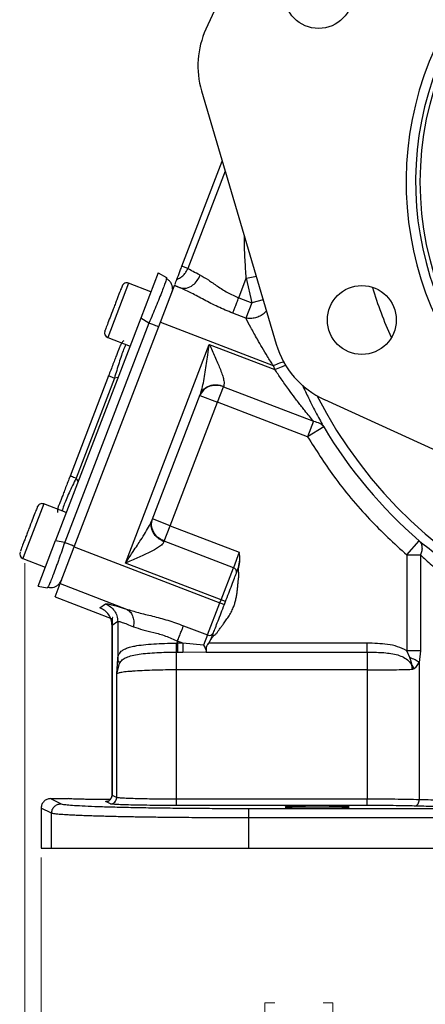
# Model space of a CAD drawing. Header units: inches. Extents: x 0.6 to 16.3, y 0.2 to 11.5.
# Tile 9 of 12: x 9.9 to 11.6, y 4 to 8.2. Entities that reach past the tile are written whole.
import ezdxf

# ---------------------------------------------------------------- set-up
doc = ezdxf.new("R2010")
doc.units = ezdxf.units.IN
doc.header["$MEASUREMENT"] = 0
doc.styles.add('SLDTEXTSTYLE0', font='TXT', dxfattribs={"width": 0.75})
doc.dimstyles.new('SLDDIMSTYLE1', dxfattribs={"dimtxt": 0.137795, "dimasz": 0.14, "dimexe": 0, "dimexo": 0.0625, "dimgap": 0.034449, "dimtad": 0, "dimdec": 1, "dimlfac": 1.5, "dimrnd": 1e-09, "dimzin": 12, "dimdsep": 46, "dimtxsty": 'SLDTEXTSTYLE0', "dimblk1": 'CLOSED', "dimblk2": 'CLOSED', "dimsah": 1, "dimcen": 0.09, "dimadec": 0, "dimazin": 3, "dimtfac": 1, "dimtdec": 1, "dimtofl": 0, "dimtmove": 0, "dimatfit": 3, "dimldrblk": 'CLOSED', "dimfxl": 0, "dimfrac": 2, "dimtolj": 1, "dimtzin": 12, "dimarcsym": 0})

# ---------------------------------------------------------------- blocks, each defined once
blk = doc.blocks.new('_Closed')
at = {"color": 0, "linetype": 'ByBlock', "lineweight": -2}
for p, q in [((-1, 0.166667), (0, 0)), ((-1, 0.166667), (-1, -0.166667)), ((0, 0), (-1, -0.166667)), ((0, 0), (-1, 0))]:
    blk.add_line(p, q, dxfattribs=at)
blk = doc.blocks.new('_D_4')
at = {"color": 7, "linetype": 'Continuous', "lineweight": 0}
for p, q in [((12.0515, 4.9223), (12.0515, 3.7748)), ((9.9682, 4.6268), (9.9682, 3.7748)), ((10.956, 4.0127), (10.9141, 4.0127)), ((10.9141, 4.0127), (10.9141, 3.7939)), ((11.1597, 4.0127), (11.2017, 4.0127)), ((11.2017, 4.0127), (11.2017, 3.7939)), ((9.9682, 3.8142), (10.7932, 3.8142)), ((10.9141, 3.7939), (10.956, 3.7939)), ((11.2017, 3.7939), (11.1597, 3.7939)), ((12.0515, 3.8142), (11.3225, 3.8142))]:
    blk.add_line(p, q, dxfattribs=at)
at = {"color": 7, "linetype": 'Continuous', "lineweight": 18, "xscale": 0.14, "yscale": 0.14, "rotation": 180.0000000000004}
blk.add_blockref('_Closed', (9.9682, 3.8142, -0.857), dxfattribs=at)
at = {"color": 7, "linetype": 'Continuous', "lineweight": 18, "xscale": 0.14, "yscale": 0.14}
blk.add_blockref('_Closed', (12.0515, 3.8142, -0.857), dxfattribs=at)
at = {"color": 7, "linetype": 'Continuous', "lineweight": 18, "char_height": 0.1378, "attachment_point": 1, "style": 'SLDTEXTSTYLE0'}
for s, insert in [('79', (10.956, 3.9716)), ('3.1', (10.9306, 3.7654))]:
    blk.add_mtext(s, dxfattribs=dict(at, insert=insert))
blk = doc.blocks.new('_D_5')
at = {"color": 7, "linetype": 'Continuous', "lineweight": 0}
for p, q in [((9.8986, 5.8715), (9.8986, 3.1114)), ((12.0515, 4.9223), (12.0515, 3.1114)), ((10.4874, 3.3493), (10.4454, 3.3493)), ((10.4454, 3.3493), (10.4454, 3.1305)), ((10.691, 3.3493), (10.733, 3.3493)), ((10.733, 3.3493), (10.733, 3.1305)), ((9.8986, 3.1508), (10.3245, 3.1508)), ((10.4454, 3.1305), (10.4874, 3.1305)), ((10.733, 3.1305), (10.691, 3.1305)), ((12.0515, 3.1508), (10.8539, 3.1508))]:
    blk.add_line(p, q, dxfattribs=at)
at = {"color": 7, "linetype": 'Continuous', "lineweight": 18, "xscale": 0.14, "yscale": 0.14, "rotation": 180.0000000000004}
blk.add_blockref('_Closed', (9.8986, 3.1508, -0.857), dxfattribs=at)
at = {"color": 7, "linetype": 'Continuous', "lineweight": 18, "xscale": 0.14, "yscale": 0.14}
blk.add_blockref('_Closed', (12.0515, 3.1508, -0.857), dxfattribs=at)
at = {"color": 7, "linetype": 'Continuous', "lineweight": 18, "char_height": 0.1378, "attachment_point": 1, "style": 'SLDTEXTSTYLE0'}
for s, insert in [('82', (10.4874, 3.3082)), ('3.2', (10.4619, 3.102))]:
    blk.add_mtext(s, dxfattribs=dict(at, insert=insert))

msp = doc.modelspace()

# ---------------------------------------------------------------- linework, layer by layer
at = {"color": 7, "linetype": 'Continuous', "lineweight": 25}
for p, q in [((10.941, 8.7349), (10.6644, 8.128)), ((10.6461, 7.8678), (10.9621, 6.7967)), ((10.563, 7.1263), (10.7337, 7.571)), ((10.588, 7.1168), (10.563, 7.1263)), ((10.4631, 7.0988), (10.3893, 6.9063)), ((10.4631, 7.0988), (10.4973, 7.0783)), ((10.8032, 6.9931), (10.835, 7.0758)), ((10.835, 7.0758), (10.8583, 6.9719)), ((10.4323, 7.0185), (10.3377, 7.0548)), ((10.472, 6.8894), (10.5317, 7.0448)), ((10.5317, 7.0448), (10.5323, 7.0464)), ((10.5317, 7.0448), (10.5571, 7.035)), ((10.5323, 7.0464), (10.5571, 7.035)), ((10.5231, 7.0313), (10.5197, 7.0135)), ((10.8032, 6.9931), (10.8583, 6.9719)), ((10.8583, 6.9719), (10.8333, 6.9067)), ((10.8333, 6.9067), (10.7782, 6.9278)), ((10.3893, 6.9063), (10.0286, 5.9668)), ((10.4234, 6.8858), (10.0677, 5.9592)), ((10.1075, 5.9399), (10.472, 6.8894)), ((10.4234, 6.8858), (10.3893, 6.9063)), ((10.472, 6.8894), (10.9493, 6.7062)), ((10.2493, 6.8245), (10.3439, 6.7882)), ((10.324, 5.8712), (10.6788, 6.7957)), ((10.6788, 6.7957), (10.9562, 6.6892)), ((10.9493, 6.7062), (10.9562, 6.6892)), ((10.2528, 6.6625), (10.0904, 6.2394)), ((10.2777, 6.6529), (10.1153, 6.2298)), ((10.7387, 6.6167), (10.7396, 6.6192)), ((10.4371, 6.0545), (10.6403, 6.5837)), ((10.6389, 6.5801), (10.7136, 6.5515)), ((10.7136, 6.5515), (10.7387, 6.6167)), ((10.7387, 6.6167), (11.119, 6.4707)), ((10.5132, 6.0294), (10.7136, 6.5515)), ((11.0939, 6.4055), (10.7136, 6.5515)), ((11.1651, 6.5629), (12.1056, 6.1343)), ((11.119, 6.4707), (11.0939, 6.4055)), ((11.1624, 6.4467), (11.0939, 6.4055)), ((10.0739, 6.0849), (9.9793, 6.1212)), ((10.5132, 6.0294), (10.4385, 6.058)), ((10.4882, 5.9641), (10.5132, 6.0294)), ((10.5132, 6.0294), (10.8057, 5.9171)), ((9.9547, 5.7744), (10.0286, 5.9668)), ((10.0286, 5.9668), (10.0677, 5.9592)), ((10.4872, 5.9617), (10.4882, 5.9641)), ((10.7807, 5.8518), (10.4882, 5.9641)), ((11.5135, 5.9056), (11.566, 5.9659)), ((9.8834, 5.9308), (9.88, 5.9221)), ((10.0479, 5.7845), (10.1075, 5.9399)), ((10.1075, 5.9399), (10.7237, 5.7034)), ((10.8057, 5.9171), (10.7807, 5.8518)), ((9.8909, 5.891), (9.9856, 5.8546)), ((10.7285, 5.7159), (10.324, 5.8712)), ((11.5135, 5.9056), (11.5723, 5.9056)), ((11.5135, 5.9056), (11.5135, 5.5009)), ((11.5723, 5.9056), (11.5723, 5.5009)), ((10.7285, 5.7159), (10.7807, 5.8518)), ((10.0538, 5.7999), (10.0444, 5.7844)), ((9.9547, 5.7744), (9.9939, 5.7668)), ((9.9966, 5.7699), (9.9939, 5.7668)), ((10.0266, 5.729), (10.0479, 5.7845)), ((10.0479, 5.7845), (10.3283, 5.6769)), ((10.0266, 5.729), (10.2686, 5.6361)), ((10.6715, 5.5675), (10.7237, 5.7034)), ((10.7237, 5.7034), (10.7285, 5.7159)), ((10.7237, 5.7034), (10.7424, 5.6962)), ((10.7472, 5.7087), (10.7285, 5.7159)), ((10.7424, 5.6962), (10.7472, 5.7087)), ((10.2163, 5.6825), (10.2403, 5.699)), ((10.2915, 5.6244), (10.2675, 5.6079)), ((10.2915, 5.6244), (10.2915, 5.4667)), ((10.2672, 5.6082), (10.2672, 5.6081)), ((10.2672, 5.6081), (10.2672, 4.8901)), ((10.2675, 5.6079), (10.2675, 4.8902)), ((10.5695, 5.6066), (10.6715, 5.5675)), ((10.5665, 5.5329), (10.5445, 5.5414)), ((10.5445, 5.5329), (10.5445, 5.5414)), ((10.6715, 5.5675), (10.6548, 5.5238)), ((10.6763, 5.5333), (10.6867, 5.5511)), ((10.6768, 5.5329), (10.6873, 5.5508)), ((10.6867, 5.5511), (10.687, 5.5519)), ((10.6873, 5.5508), (10.6876, 5.5517)), ((10.5445, 5.5329), (10.5395, 5.5329)), ((10.5403, 5.4952), (10.5445, 5.4952)), ((10.5665, 5.5329), (10.5445, 5.5329)), ((10.5445, 5.4952), (10.5665, 5.4952)), ((10.6548, 5.5238), (10.5665, 5.5329)), ((10.5665, 5.4952), (10.6657, 5.4965)), ((10.6657, 5.4952), (10.6668, 5.4981)), ((10.6657, 5.4965), (10.6658, 5.4967)), ((10.6657, 5.4965), (10.6657, 5.4952)), ((10.6657, 5.4952), (11.3465, 5.4952)), ((10.6658, 5.4967), (10.6661, 5.4974)), ((10.6661, 5.4974), (10.6662, 5.4978)), ((11.3465, 5.5329), (10.6768, 5.5329)), ((11.5269, 5.4719), (11.5135, 5.5009)), ((11.5723, 5.5009), (11.5658, 5.4515)), ((10.2873, 5.4032), (10.2915, 5.4667)), ((10.2873, 5.4032), (10.2998, 5.4476)), ((11.3465, 5.4198), (10.5403, 5.4198)), ((10.5403, 4.8733), (10.5403, 5.4198)), ((11.3465, 5.4198), (11.3465, 4.8733)), ((11.5658, 5.4515), (11.5658, 4.871)), ((10.2873, 4.8803), (10.2873, 5.4032)), ((10.0082, 4.8758), (10.052, 4.8539)), ((10.0082, 4.8758), (10.0825, 4.8758)), ((10.2675, 4.8902), (10.2873, 4.8803)), ((11.3465, 4.8733), (10.5403, 4.8733)), ((10.012, 4.8139), (9.9682, 4.8359)), ((9.9682, 4.8359), (9.9682, 4.6662)), ((10.2607, 4.8536), (10.2409, 4.8635)), ((11.3465, 4.8467), (10.5403, 4.8467)), ((10.8442, 4.8342), (13.2588, 4.8342)), ((10.012, 4.6662), (10.012, 4.8139)), ((13.2588, 4.7943), (10.8442, 4.7943)), ((10.8442, 4.7943), (10.8442, 4.6662)), ((9.9682, 4.6662), (10.012, 4.6662)), ((10.012, 4.6662), (10.8442, 4.6662)), ((10.8442, 4.6662), (13.2588, 4.6662))]:
    msp.add_line(p, q, dxfattribs=at)
at = {"color": 8, "linetype": 'Continuous', "lineweight": 25}
for p, q in [((10.7461, 7.5288), (10.588, 7.1168)), ((10.3377, 7.0548), (10.2493, 6.8245)), ((10.9068, 6.9841), (10.8583, 6.9719)), ((10.2929, 6.6553), (10.2777, 6.6529)), ((10.125, 6.2178), (10.1153, 6.2298)), ((9.9793, 6.1212), (9.8967, 5.9058)), ((9.8967, 5.9058), (9.8909, 5.891))]:
    msp.add_line(p, q, dxfattribs=at)
at = {"color": 7, "linetype": 'Continuous', "lineweight": 25}
for centre, radius in [((12.8848, 7.4826), 1.314), ((11.1408, 8.2774), 0.1457), ((11.3236, 6.8991), 0.1457)]:
    msp.add_circle(centre, radius, dxfattribs=at)
for centre, radius, start, end in [((12.8848, 7.4826), 1.374, 71.7674, 239.2326), ((12.8848, 7.4826), 1.334, 71.8048, 239.1952), ((10.3301, 7.0349), 0.0213, 69, 159), ((10.257, 6.8445), 0.0213, 159, 249), ((12.8848, 7.4826), 2.0099, 211.0232, 228.9899), ((9.9717, 6.1013), 0.0213, 69, 159), ((9.8986, 5.9109), 0.0213, 159, 249), ((10.775, 5.8338), 0.0189, 343.1171, 72.5963), ((10.6794, 5.5846), 0.0189, 245.4037, 334.8829)]:
    msp.add_arc(centre, radius, start, end, dxfattribs=at)
at = {"color": 8, "linetype": 'Continuous', "lineweight": 25}
for centre, radius, start, end in [((12.8722, 7.4777), 1.5665, 196.3733, 204.5816), ((12.8848, 7.4826), 1.9709, 207.2732, 283.7268)]:
    msp.add_arc(centre, radius, start, end, dxfattribs=at)
at = {"color": 7, "linetype": 'Continuous', "lineweight": 25}
for centre, major_axis, ratio, start_param, end_param in [((11.0047, 7.9733), (-0.373, 0.0263), 0.998439, 5.926445, 6.639926), ((11.3205, 6.9029), (-0.2824, -0.2452), 0.998345, 5.855665, 6.710706)]:
    msp.add_ellipse(centre, major_axis=major_axis, ratio=ratio, start_param=start_param, end_param=end_param, dxfattribs=at)
at = {"color": 8, "linetype": 'Continuous', "lineweight": 25}
for points, knots in [([(10.835, 7.0758), (10.8332, 7.1015), (10.8295, 7.1549), (10.8273, 7.2141), (10.8274, 7.2475), (10.8274, 7.2532)], [0, 0, 0, 0, 0.433792, 0.903039, 1, 1, 1, 1]), ([(10.835, 7.0758), (10.8452, 7.0778), (10.8608, 7.0809), (10.8731, 7.0834), (10.8773, 7.0842)], [0, 0, 0, 0, 0.660479, 1, 1, 1, 1]), ([(10.4971, 7.0731), (10.4964, 7.0703), (10.4952, 7.0657), (10.4918, 7.0553), (10.4871, 7.0419), (10.4794, 7.0212), (10.4675, 6.9909), (10.4538, 6.9574), (10.439, 6.9218), (10.4287, 6.898), (10.4234, 6.8858)], [0, 0, 0, 0, 0.125024, 0.200601, 0.275598, 0.423758, 0.571923, 0.722297, 0.858111, 1, 1, 1, 1]), ([(10.9205, 6.9377), (10.9172, 6.9339), (10.9095, 6.9253), (10.8933, 6.9151), (10.874, 6.9077), (10.8534, 6.9044), (10.8401, 6.9059), (10.8333, 6.9067)], [0, 0, 0, 0, 0.160794, 0.373558, 0.580368, 0.785815, 1, 1, 1, 1]), ([(10.3259, 6.7951), (10.3229, 6.7886), (10.3148, 6.7713), (10.2971, 6.7195), (10.2841, 6.675), (10.2777, 6.6529)], [0, 0, 0, 0, 0.2310896, 0.6193627, 1, 1, 1, 1]), ([(10.9493, 6.7062), (10.959, 6.71), (10.9759, 6.7168), (10.9893, 6.7222), (10.995, 6.7245)], [0, 0, 0, 0, 0.570799, 1, 1, 1, 1]), ([(10.9562, 6.6892), (10.9658, 6.6931), (10.983, 6.7002), (10.9965, 6.7058), (11.0024, 6.7082)], [0, 0, 0, 0, 0.561404, 1, 1, 1, 1]), ([(11.0725, 6.6234), (11.081, 6.6053), (11.0954, 6.5744), (11.1155, 6.5348), (11.1326, 6.5019), (11.1488, 6.4718), (11.158, 6.4549), (11.1624, 6.4467)], [0, 0, 0, 0, 0.266301, 0.452332, 0.631306, 0.821748, 1, 1, 1, 1]), ([(10.1153, 6.2298), (10.1053, 6.2091), (10.0851, 6.1673), (10.0637, 6.117), (10.0581, 6.0987), (10.056, 6.0918)], [0, 0, 0, 0, 0.380637, 0.76891, 1, 1, 1, 1]), ([(10.0677, 5.9592), (10.0635, 5.9467), (10.0552, 5.9221), (10.0447, 5.892), (10.0365, 5.8691), (10.0282, 5.8465), (10.0187, 5.8212), (10.0089, 5.7963), (10.0017, 5.7796), (9.9976, 5.7709), (9.9967, 5.7699), (9.9966, 5.7699)], [0, 0, 0, 0, 0.139643, 0.273304, 0.347684, 0.421493, 0.567307, 0.713124, 0.861116, 0.99478, 1, 1, 1, 1]), ([(10.2409, 4.8635), (10.2402, 4.8642), (10.2394, 4.8649), (10.2495, 4.8656), (10.2514, 4.8658)], [0, 0, 0, 0, 0.819203, 1, 1, 1, 1])]:
    msp.add_open_spline(points, degree=3, knots=knots, dxfattribs=at)
at = {"color": 7, "linetype": 'Continuous', "lineweight": 25}
for points, knots in [([(10.5416, 7.0706), (10.5424, 7.0727), (10.5441, 7.0772), (10.5493, 7.0907), (10.5558, 7.1077), (10.5606, 7.1202), (10.563, 7.1263)], [0, 0, 0, 0, 0.243222, 0.5, 0.756778, 1, 1, 1, 1]), ([(10.4973, 7.0783), (10.4978, 7.0778), (10.4982, 7.0774), (10.4971, 7.0734), (10.4971, 7.0731)], [0, 0, 0, 0, 0.929331, 1, 1, 1, 1]), ([(10.5416, 7.0706), (10.5467, 7.073), (10.5569, 7.0776), (10.5699, 7.0885), (10.5808, 7.1014), (10.5856, 7.1117), (10.588, 7.1168)], [0, 0, 0, 0, 0.2543724, 0.499996, 0.7501506, 1, 1, 1, 1]), ([(10.5571, 7.035), (10.5656, 7.0337), (10.5827, 7.0311), (10.6082, 7.0443), (10.6284, 7.0643), (10.6365, 7.0804), (10.6406, 7.0885)], [0, 0, 0, 0, 0.2796321, 0.5592633, 0.7796266, 1, 1, 1, 1]), ([(10.6406, 7.0885), (10.6295, 7.0939), (10.6054, 7.1055), (10.5941, 7.1128), (10.588, 7.1168)], [0, 0, 0, 0, 0.462235, 1, 1, 1, 1]), ([(10.6406, 7.0885), (10.6518, 7.0822), (10.6742, 7.0696), (10.7124, 7.042), (10.7549, 7.0143), (10.7871, 7.0002), (10.8032, 6.9931)], [0, 0, 0, 0, 0.249959, 0.501057, 0.751417, 1, 1, 1, 1]), ([(10.31, 7.0421), (10.31, 7.0421), (10.31, 7.0423), (10.3064, 7.0328), (10.299, 7.0134), (10.291, 6.9927), (10.284, 6.9745), (10.2766, 6.9552), (10.267, 6.9302), (10.2557, 6.9007), (10.2465, 6.8768), (10.2411, 6.8628), (10.2384, 6.8555), (10.237, 6.852), (10.2372, 6.8525), (10.2372, 6.8526)], [0, 0, 0, 0, 0.038614, 0.158342, 0.278071, 0.342523, 0.408342, 0.474162, 0.538614, 0.658342, 0.778071, 0.842523, 0.908342, 0.974162, 1, 1, 1, 1]), ([(10.5232, 7.0313), (10.5229, 7.0359), (10.5224, 7.0451), (10.5169, 7.0572), (10.5086, 7.0672), (10.501, 7.0713), (10.4972, 7.0733)], [0, 0, 0, 0, 0.24674, 0.496303, 0.747818, 1, 1, 1, 1]), ([(10.5336, 7.0499), (10.5338, 7.0503), (10.5345, 7.0522), (10.5376, 7.0602), (10.5402, 7.0671), (10.5416, 7.0706)], [0, 0, 0, 0, 0.124355, 0.558743, 1, 1, 1, 1]), ([(10.7782, 6.9278), (10.757, 6.9366), (10.7151, 6.9538), (10.657, 6.9836), (10.6041, 7.0127), (10.5724, 7.0277), (10.5571, 7.035)], [0, 0, 0, 0, 0.2642314, 0.5217209, 0.767976, 1, 1, 1, 1]), ([(10.9493, 6.7062), (10.941, 6.7191), (10.9249, 6.7444), (10.9024, 6.7817), (10.8832, 6.8148), (10.8674, 6.8431), (10.8502, 6.8749), (10.84, 6.894), (10.8333, 6.9067)], [0, 0, 0, 0, 0.181565, 0.353444, 0.519616, 0.647846, 0.766084, 1, 1, 1, 1]), ([(10.3012, 6.7886), (10.3006, 6.7871), (10.2998, 6.7848), (10.2939, 6.7696), (10.2879, 6.754), (10.2804, 6.7345), (10.2689, 6.7045), (10.2592, 6.6792), (10.2528, 6.6625)], [0, 0, 0, 0, 0.250062, 0.37621, 0.5, 0.623853, 0.749938, 1, 1, 1, 1]), ([(10.3176, 6.811), (10.3175, 6.811), (10.3135, 6.8085), (10.3073, 6.801), (10.3033, 6.7927), (10.3012, 6.7886)], [0, 0, 0, 0, 0.005601, 0.502801, 1, 1, 1, 1]), ([(10.6403, 6.5837), (10.6431, 6.5922), (10.649, 6.6105), (10.6556, 6.643), (10.6618, 6.6784), (10.6674, 6.7152), (10.6731, 6.7541), (10.6768, 6.781), (10.6788, 6.7957)], [0, 0, 0, 0, 0.134005, 0.290092, 0.46513, 0.632278, 0.799018, 1, 1, 1, 1]), ([(10.6788, 6.7957), (10.6828, 6.7871), (10.6908, 6.77), (10.7027, 6.744), (10.7137, 6.719), (10.7239, 6.6944), (10.7323, 6.672), (10.7387, 6.6507), (10.7423, 6.6323), (10.7405, 6.6233), (10.7396, 6.6192)], [0, 0, 0, 0, 0.132326, 0.264067, 0.403478, 0.522856, 0.655449, 0.770033, 0.892837, 1, 1, 1, 1]), ([(11.119, 6.4707), (11.1133, 6.4777), (11.1019, 6.4917), (11.0847, 6.5131), (11.069, 6.5329), (11.0551, 6.5509), (11.0368, 6.5748), (11.0124, 6.6077), (10.984, 6.6476), (10.965, 6.6761), (10.9562, 6.6892)], [0, 0, 0, 0, 0.117821, 0.239985, 0.320706, 0.403934, 0.49066, 0.646812, 0.838057, 1, 1, 1, 1]), ([(10.7387, 6.6167), (10.7293, 6.6194), (10.7145, 6.6236), (10.6936, 6.6223), (10.6733, 6.617), (10.6518, 6.604), (10.6432, 6.588), (10.6389, 6.5801)], [0, 0, 0, 0, 0.230676, 0.366477, 0.509261, 0.756865, 1, 1, 1, 1]), ([(11.119, 6.4707), (11.1282, 6.4689), (11.1465, 6.4653), (11.1571, 6.4529), (11.1624, 6.4467)], [0, 0, 0, 0, 0.5, 1, 1, 1, 1]), ([(11.0939, 6.4055), (11.1298, 6.3496), (11.2084, 6.227), (11.3485, 6.0584), (11.4601, 5.9551), (11.5135, 5.9056)], [0, 0, 0, 0, 0.3038073, 0.6667303, 1, 1, 1, 1]), ([(10.0904, 6.2394), (10.0839, 6.2226), (10.0743, 6.1974), (10.0627, 6.1673), (10.0552, 6.1478), (10.0492, 6.1322), (10.0434, 6.117), (10.0425, 6.1147), (10.042, 6.1132)], [0, 0, 0, 0, 0.250062, 0.37621, 0.5, 0.623853, 0.749938, 1, 1, 1, 1]), ([(9.9516, 6.1086), (9.9517, 6.1087), (9.9519, 6.1092), (9.9506, 6.106), (9.948, 6.099), (9.9427, 6.0853), (9.9336, 6.0617), (9.9224, 6.0323), (9.9128, 6.0074), (9.9053, 5.988), (9.8984, 5.9698), (9.8902, 5.9486), (9.8861, 5.9378), (9.8834, 5.9308)], [0, 0, 0, 0, 0.024871, 0.103544, 0.182216, 0.259254, 0.402362, 0.545471, 0.622509, 0.701181, 0.779854, 0.856892, 1, 1, 1, 1]), ([(10.0391, 6.0856), (10.0391, 6.0857), (10.0378, 6.0902), (10.0382, 6.0999), (10.0407, 6.1088), (10.042, 6.1132)], [0, 0, 0, 0, 0.005601, 0.5028, 1, 1, 1, 1]), ([(10.324, 5.8712), (10.3305, 5.8809), (10.3417, 5.8974), (10.3586, 5.9226), (10.374, 5.9456), (10.3915, 5.9725), (10.4088, 6.0002), (10.4257, 6.0287), (10.4335, 6.0463), (10.4371, 6.0545)], [0, 0, 0, 0, 0.158503, 0.270369, 0.412989, 0.534893, 0.709958, 0.866013, 1, 1, 1, 1]), ([(10.4872, 5.9617), (10.4851, 5.958), (10.4818, 5.9523), (10.473, 5.9447), (10.4625, 5.937), (10.4464, 5.9273), (10.4247, 5.916), (10.4006, 5.9046), (10.3757, 5.8934), (10.35, 5.8823), (10.3326, 5.8749), (10.324, 5.8712)], [0, 0, 0, 0, 0.10713, 0.166309, 0.230134, 0.344684, 0.477255, 0.605667, 0.735997, 0.867707, 1, 1, 1, 1]), ([(11.566, 5.9659), (11.5937, 5.9437), (11.6491, 5.8994), (11.7491, 5.8288), (11.8581, 5.7598), (11.9367, 5.7181), (11.976, 5.6972)], [0, 0, 0, 0, 0.2516436, 0.5022007, 0.7513992, 1, 1, 1, 1]), ([(11.566, 5.9659), (11.5689, 5.9624), (11.5747, 5.9555), (11.5783, 5.9407), (11.578, 5.9238), (11.5742, 5.9116), (11.5723, 5.9056)], [0, 0, 0, 0, 0.250001, 0.500001, 0.75, 1, 1, 1, 1]), ([(10.8026, 5.8531), (10.8048, 5.8636), (10.8093, 5.8848), (10.8069, 5.9063), (10.8057, 5.9171)], [0, 0, 0, 0, 0.49804, 1, 1, 1, 1]), ([(10.8032, 5.8528), (10.8054, 5.8635), (10.8099, 5.8847), (10.8071, 5.9063), (10.8057, 5.9171)], [0, 0, 0, 0, 0.4994796, 1, 1, 1, 1]), ([(11.5723, 5.9056), (11.5794, 5.8989), (11.5945, 5.8846), (11.6202, 5.8612), (11.6473, 5.8372), (11.6777, 5.8113), (11.7073, 5.787), (11.7421, 5.7595), (11.7777, 5.7328), (11.8176, 5.7042), (11.8575, 5.6772), (11.8982, 5.6509), (11.9262, 5.6341), (11.9398, 5.6259)], [0, 0, 0, 0, 0.073711, 0.157002, 0.249888, 0.325188, 0.426739, 0.500834, 0.610301, 0.707256, 0.803653, 0.904631, 1, 1, 1, 1]), ([(10.6876, 5.5517), (10.6894, 5.5547), (10.692, 5.5592), (10.6964, 5.563), (10.7013, 5.567), (10.7082, 5.5721), (10.7136, 5.5806), (10.7185, 5.5872), (10.7226, 5.5928), (10.7284, 5.6007), (10.7337, 5.6078), (10.7377, 5.6132), (10.7427, 5.6198), (10.751, 5.6313), (10.7628, 5.6491), (10.7735, 5.6681), (10.7818, 5.6864), (10.7876, 5.7038), (10.7918, 5.7202), (10.795, 5.737), (10.7973, 5.7538), (10.7985, 5.7652), (10.7992, 5.7729), (10.8, 5.7817), (10.8013, 5.7953), (10.8027, 5.8105), (10.8047, 5.8222), (10.8034, 5.8306), (10.8021, 5.8371), (10.8013, 5.8441), (10.8024, 5.8493), (10.8032, 5.8528)], [0, 0, 0, 0, 0.031116, 0.04625, 0.051755, 0.087847, 0.122649, 0.141159, 0.161828, 0.184657, 0.229189, 0.241286, 0.244793, 0.303819, 0.368142, 0.436227, 0.499645, 0.548385, 0.600278, 0.651632, 0.701479, 0.752721, 0.754662, 0.770434, 0.832446, 0.876673, 0.907884, 0.937762, 0.952586, 0.967761, 1, 1, 1, 1]), ([(10.7472, 5.7087), (10.7518, 5.7206), (10.7611, 5.7449), (10.7741, 5.7789), (10.7854, 5.8084), (10.7906, 5.8218), (10.7931, 5.8284)], [0, 0, 0, 0, 0.245536, 0.5, 0.754464, 1, 1, 1, 1]), ([(10.8032, 5.8528), (10.8031, 5.8529), (10.803, 5.8529), (10.8029, 5.853), (10.8028, 5.853), (10.8027, 5.853), (10.8026, 5.8531), (10.8026, 5.8531), (10.8026, 5.8531)], [0, 0, 0, 0, 0.239304, 0.368266, 0.500022, 0.631772, 0.760723, 1, 1, 1, 1]), ([(9.9966, 5.7698), (10.0009, 5.7688), (10.0094, 5.767), (10.0224, 5.7691), (10.0346, 5.7746), (10.0412, 5.7811), (10.0445, 5.7844)], [0, 0, 0, 0, 0.252652, 0.503903, 0.753133, 1, 1, 1, 1]), ([(10.2403, 5.699), (10.2422, 5.6993), (10.2461, 5.7), (10.2647, 5.6959), (10.2915, 5.6886), (10.3161, 5.6808), (10.3283, 5.6769)], [0, 0, 0, 0, 0.246357, 0.496982, 0.74919, 1, 1, 1, 1]), ([(10.3283, 5.6769), (10.345, 5.6719), (10.3794, 5.6615), (10.4393, 5.6475), (10.5038, 5.6303), (10.5474, 5.6146), (10.5695, 5.6066)], [0, 0, 0, 0, 0.231639, 0.476918, 0.734744, 1, 1, 1, 1]), ([(10.3283, 5.6769), (10.3336, 5.6737), (10.3442, 5.6673), (10.3547, 5.6493), (10.3604, 5.6271), (10.3591, 5.6106), (10.3585, 5.6023)], [0, 0, 0, 0, 0.250006, 0.499998, 0.750005, 1, 1, 1, 1]), ([(10.6965, 5.5766), (10.699, 5.5832), (10.7041, 5.5966), (10.7155, 5.6261), (10.7285, 5.6601), (10.7378, 5.6843), (10.7424, 5.6962)], [0, 0, 0, 0, 0.245536, 0.5, 0.754464, 1, 1, 1, 1]), ([(10.2709, 5.6413), (10.2703, 5.6411), (10.268, 5.6404), (10.268, 5.6342), (10.269, 5.6224), (10.2686, 5.6104), (10.2684, 5.6046)], [0, 0, 0, 0, 0.111275, 0.432822, 0.724915, 1, 1, 1, 1]), ([(10.2915, 5.6244), (10.293, 5.6247), (10.296, 5.6254), (10.3101, 5.6214), (10.3303, 5.614), (10.349, 5.6063), (10.3585, 5.6023)], [0, 0, 0, 0, 0.2463996, 0.4948313, 0.7420557, 1, 1, 1, 1]), ([(10.3585, 5.6023), (10.3711, 5.5979), (10.3964, 5.5891), (10.4434, 5.5787), (10.4942, 5.5644), (10.5276, 5.5491), (10.5445, 5.5414)], [0, 0, 0, 0, 0.247971, 0.49533, 0.745303, 1, 1, 1, 1]), ([(10.6873, 5.5508), (10.6872, 5.5509), (10.687, 5.5509), (10.6868, 5.551), (10.6867, 5.5511), (10.6867, 5.5511), (10.6867, 5.5511)], [0, 0, 0, 0, 0.270472, 0.562412, 0.789476, 1, 1, 1, 1]), ([(10.687, 5.5519), (10.687, 5.5519), (10.687, 5.5519), (10.6871, 5.5519), (10.6872, 5.5518), (10.6873, 5.5518), (10.6874, 5.5517), (10.6875, 5.5517), (10.6876, 5.5517)], [0, 0, 0, 0, 0.2395082, 0.3683992, 0.5000047, 0.6316108, 0.7605025, 1, 1, 1, 1]), ([(10.2915, 5.4667), (10.292, 5.4703), (10.293, 5.4781), (10.2969, 5.4872), (10.3028, 5.4954), (10.3115, 5.5029), (10.3242, 5.5098), (10.3417, 5.516), (10.3664, 5.5217), (10.4002, 5.5266), (10.4428, 5.5301), (10.4902, 5.5323), (10.5228, 5.5327), (10.5395, 5.5329)], [0, 0, 0, 0, 0.05804, 0.121656, 0.181764, 0.245538, 0.323978, 0.407603, 0.496572, 0.617574, 0.748497, 0.871284, 1, 1, 1, 1]), ([(10.2998, 5.4476), (10.303, 5.4527), (10.3095, 5.463), (10.3276, 5.4731), (10.3518, 5.481), (10.382, 5.4866), (10.4172, 5.4906), (10.456, 5.4932), (10.4975, 5.4948), (10.526, 5.4951), (10.5403, 5.4952)], [0, 0, 0, 0, 0.122415, 0.247577, 0.37369, 0.499666, 0.625316, 0.750635, 0.875305, 1, 1, 1, 1]), ([(10.5403, 5.4952), (10.5402, 5.4972), (10.54, 5.5011), (10.5398, 5.5112), (10.5396, 5.5221), (10.5395, 5.5293), (10.5395, 5.5329)], [0, 0, 0, 0, 0.27977, 0.559537, 0.779763, 1, 1, 1, 1]), ([(10.6548, 5.5238), (10.6563, 5.521), (10.6593, 5.5154), (10.6633, 5.5079), (10.6663, 5.5014), (10.6662, 5.4987), (10.6661, 5.4974)], [0, 0, 0, 0, 0.25192, 0.503164, 0.752496, 1, 1, 1, 1]), ([(10.6662, 5.4978), (10.6666, 5.4999), (10.6673, 5.5042), (10.6664, 5.512), (10.6675, 5.5189), (10.6705, 5.5257), (10.674, 5.5302), (10.6763, 5.5333)], [0, 0, 0, 0, 0.246389, 0.495863, 0.620486, 0.746693, 1, 1, 1, 1]), ([(10.6662, 5.4978), (10.6662, 5.4978), (10.6663, 5.4979), (10.6664, 5.4981), (10.6666, 5.4981), (10.6668, 5.4981), (10.6668, 5.4981)], [0, 0, 0, 0, 0.244504, 0.499952, 0.75497, 1, 1, 1, 1]), ([(10.6668, 5.4981), (10.6672, 5.5002), (10.6679, 5.5044), (10.6668, 5.5121), (10.6679, 5.5189), (10.6709, 5.5255), (10.6744, 5.53), (10.6768, 5.5329)], [0, 0, 0, 0, 0.249182, 0.498671, 0.62375, 0.748944, 1, 1, 1, 1]), ([(10.6763, 5.5333), (10.6763, 5.5333), (10.6764, 5.5332), (10.6765, 5.5331), (10.6766, 5.533), (10.6767, 5.533), (10.6768, 5.5329)], [0, 0, 0, 0, 0.24564, 0.499998, 0.754425, 1, 1, 1, 1]), ([(11.5135, 5.5009), (11.5008, 5.5072), (11.475, 5.52), (11.4182, 5.531), (11.3751, 5.5322), (11.3465, 5.5329)], [0, 0, 0, 0, 0.246952, 0.500568, 1, 1, 1, 1]), ([(11.3465, 5.4952), (11.3676, 5.4949), (11.4086, 5.4944), (11.4585, 5.4886), (11.4943, 5.477), (11.5167, 5.464), (11.5304, 5.4483), (11.5363, 5.4338), (11.5368, 5.4262), (11.5371, 5.4225)], [0, 0, 0, 0, 0.283842, 0.551774, 0.675697, 0.791595, 0.898594, 0.949597, 1, 1, 1, 1]), ([(11.5658, 5.4515), (11.5604, 5.4552), (11.5494, 5.4625), (11.5344, 5.4688), (11.5269, 5.4719)], [0, 0, 0, 0, 0.499995, 1, 1, 1, 1]), ([(11.5371, 5.4225), (11.5371, 5.4225), (11.5371, 5.4225), (11.5371, 5.4224), (11.5371, 5.4224), (11.5371, 5.4224), (11.5371, 5.4224), (11.5371, 5.4224), (11.5371, 5.4224), (11.5371, 5.4224), (11.5371, 5.4225), (11.5371, 5.4225), (11.5371, 5.4227), (11.5371, 5.4234), (11.5371, 5.4242), (11.5371, 5.4249), (11.537, 5.4252), (11.537, 5.4256), (11.537, 5.4263), (11.537, 5.4274), (11.5369, 5.4291), (11.5367, 5.4316), (11.5364, 5.435), (11.5357, 5.44), (11.5344, 5.4473), (11.5318, 5.4583), (11.5287, 5.4668), (11.5269, 5.4719)], [0, 0, 0, 0, 0.000387, 0.000578, 0.000598, 0.000604, 0.00061, 0.000616, 0.000623, 0.000645, 0.000834, 0.001712, 0.0032, 0.013797, 0.042063, 0.050351, 0.053046, 0.057814, 0.07301, 0.095051, 0.126704, 0.171959, 0.236771, 0.330288, 0.467535, 0.67471, 1, 1, 1, 1]), ([(10.5403, 5.4198), (10.5249, 5.4197), (10.4936, 5.4196), (10.4478, 5.4187), (10.4041, 5.4172), (10.3718, 5.4154), (10.3493, 5.4138), (10.3341, 5.4125), (10.3203, 5.411), (10.3063, 5.4091), (10.2927, 5.4065), (10.2892, 5.4044), (10.2873, 5.4032)], [0, 0, 0, 0, 0.120065, 0.243321, 0.369788, 0.49948, 0.559839, 0.623234, 0.689668, 0.759139, 0.864253, 1, 1, 1, 1]), ([(11.3465, 5.4198), (11.3632, 5.4198), (11.397, 5.4199), (11.4467, 5.4204), (11.4948, 5.4212), (11.5229, 5.4221), (11.5371, 5.4225)], [0, 0, 0, 0, 0.241763, 0.489012, 0.741755, 1, 1, 1, 1]), ([(11.5357, 5.4394), (11.5371, 5.4372), (11.5401, 5.4322), (11.5428, 5.4275), (11.5443, 5.4249)], [0, 0, 0, 0, 0.456451, 1, 1, 1, 1]), ([(11.5371, 5.4225), (11.5389, 5.4229), (11.5455, 5.4245), (11.5563, 5.4339), (11.5625, 5.4453), (11.5658, 5.4515)], [0, 0, 0, 0, 0.139884, 0.52827, 1, 1, 1, 1]), ([(10.0082, 4.8758), (10.0053, 4.8756), (9.9998, 4.8753), (9.9898, 4.872), (9.9791, 4.8646), (9.97, 4.8516), (9.9688, 4.8411), (9.9682, 4.8359)], [0, 0, 0, 0, 0.136276, 0.265344, 0.500864, 0.749267, 1, 1, 1, 1]), ([(10.2605, 4.8725), (10.2465, 4.8724), (10.2159, 4.8722), (10.1748, 4.8724), (10.1433, 4.8728), (10.1215, 4.8733), (10.104, 4.8739), (10.0871, 4.8747), (10.0843, 4.8754), (10.0825, 4.8758)], [0, 0, 0, 0, 0.168532, 0.367601, 0.47477, 0.58422, 0.693677, 0.800868, 1, 1, 1, 1]), ([(10.2672, 4.8906), (10.2671, 4.8891), (10.267, 4.8862), (10.2658, 4.8818), (10.2638, 4.8774), (10.2599, 4.8719), (10.2578, 4.8703), (10.2563, 4.8691)], [0, 0, 0, 0, 0.113436, 0.227878, 0.354625, 0.518706, 1, 1, 1, 1]), ([(10.5403, 4.8733), (10.5249, 4.8734), (10.4937, 4.8734), (10.4478, 4.8738), (10.4041, 4.8744), (10.3654, 4.8753), (10.3325, 4.8764), (10.3115, 4.8775), (10.2986, 4.8784), (10.2905, 4.8793), (10.2884, 4.8799), (10.2873, 4.8803)], [0, 0, 0, 0, 0.120191, 0.243561, 0.370113, 0.499848, 0.623463, 0.75913, 0.825792, 0.906085, 1, 1, 1, 1]), ([(11.5658, 4.871), (11.5504, 4.8714), (11.5201, 4.8721), (11.4644, 4.8728), (11.4061, 4.8733), (11.3661, 4.8733), (11.3465, 4.8733)], [0, 0, 0, 0, 0.2619814, 0.5159738, 0.7619793, 1, 1, 1, 1]), ([(11.5459, 4.8443), (11.5488, 4.8449), (11.5546, 4.846), (11.5611, 4.8532), (11.565, 4.8619), (11.5656, 4.868), (11.5658, 4.871)], [0, 0, 0, 0, 0.279634, 0.559249, 0.779637, 1, 1, 1, 1]), ([(11.9398, 4.8664), (11.9048, 4.8664), (11.8344, 4.8665), (11.7345, 4.8675), (11.6415, 4.8689), (11.5915, 4.8703), (11.5658, 4.871)], [0, 0, 0, 0, 0.2481, 0.499972, 0.743507, 1, 1, 1, 1]), ([(10.052, 4.8539), (10.0547, 4.8531), (10.0602, 4.8515), (10.0831, 4.849), (10.1176, 4.8465), (10.1652, 4.8442), (10.2253, 4.8419), (10.2965, 4.8399), (10.3773, 4.8382), (10.4657, 4.8367), (10.5588, 4.8356), (10.6541, 4.8348), (10.7493, 4.8343), (10.8129, 4.8343), (10.8442, 4.8342)], [0, 0, 0, 0, 0.078032, 0.158314, 0.24071, 0.326281, 0.412792, 0.500054, 0.587301, 0.6738, 0.759364, 0.841727, 0.921989, 1, 1, 1, 1]), ([(10.5403, 4.8467), (10.5237, 4.8467), (10.4896, 4.8468), (10.439, 4.8471), (10.3902, 4.8478), (10.3463, 4.8487), (10.3099, 4.8498), (10.2832, 4.851), (10.266, 4.8523), (10.2624, 4.8532), (10.2607, 4.8536)], [0, 0, 0, 0, 0.117056, 0.240652, 0.36903, 0.499946, 0.630871, 0.759274, 0.882905, 1, 1, 1, 1]), ([(11.1348, 4.8434), (11.1519, 4.8433), (11.1782, 4.8432), (11.2098, 4.8428), (11.2315, 4.8423), (11.2491, 4.8418), (11.2655, 4.841), (11.2738, 4.8398), (11.2655, 4.8387), (11.2491, 4.8379), (11.2315, 4.8373), (11.2098, 4.8368), (11.1782, 4.8364), (11.1348, 4.8362), (11.0915, 4.8364), (11.0599, 4.8368), (11.0382, 4.8373), (11.0206, 4.8379), (11.0042, 4.8387), (10.9959, 4.8398), (11.0042, 4.841), (11.0206, 4.8418), (11.0382, 4.8423), (11.0599, 4.8428), (11.0915, 4.8432), (11.1178, 4.8433), (11.1348, 4.8434)], [0, 0, 0, 0, 0.059855, 0.092077, 0.124986, 0.157897, 0.190126, 0.25, 0.309874, 0.342103, 0.375014, 0.407923, 0.440145, 0.5, 0.559855, 0.592077, 0.624986, 0.657897, 0.690126, 0.75, 0.809874, 0.842103, 0.875014, 0.907923, 0.940145, 1, 1, 1, 1]), ([(11.5459, 4.8443), (11.5327, 4.8447), (11.5061, 4.8454), (11.4565, 4.8461), (11.4026, 4.8466), (11.365, 4.8467), (11.3465, 4.8467)], [0, 0, 0, 0, 0.247212, 0.500026, 0.752825, 1, 1, 1, 1]), ([(11.9398, 4.8397), (11.9031, 4.8398), (11.8289, 4.8399), (11.7224, 4.8408), (11.6245, 4.8423), (11.5719, 4.8437), (11.5459, 4.8443)], [0, 0, 0, 0, 0.247175, 0.499974, 0.752788, 1, 1, 1, 1]), ([(10.8442, 4.7943), (10.8106, 4.7943), (10.7427, 4.7944), (10.6414, 4.7949), (10.5501, 4.7956), (10.4693, 4.7965), (10.3991, 4.7974), (10.3322, 4.7986), (10.2797, 4.7997), (10.2395, 4.8007), (10.2098, 4.8016), (10.1811, 4.8024), (10.1538, 4.8034), (10.1279, 4.8044), (10.1039, 4.8055), (10.0772, 4.8069), (10.0491, 4.8087), (10.0226, 4.8111), (10.0157, 4.813), (10.012, 4.8139)], [0, 0, 0, 0, 0.079768, 0.160951, 0.243549, 0.306446, 0.370139, 0.43463, 0.49992, 0.534019, 0.569107, 0.605181, 0.642244, 0.680293, 0.719331, 0.759355, 0.825954, 0.906172, 1, 1, 1, 1])]:
    msp.add_open_spline(points, degree=3, knots=knots, dxfattribs=at)
for points in [[(10.7782, 6.9278), (10.7796, 6.9315), (10.7824, 6.9388), (10.7885, 6.9549), (10.7956, 6.9732), (10.8007, 6.9865), (10.8032, 6.9931)], [(10.4646, 6.87), (10.464, 6.8702), (10.4628, 6.8707), (10.4536, 6.8742), (10.4402, 6.8793), (10.429, 6.8836), (10.4234, 6.8858)], [(10.2777, 6.6529), (10.2741, 6.6543), (10.2669, 6.6571), (10.259, 6.6601), (10.2538, 6.6621), (10.2531, 6.6623), (10.2528, 6.6625)], [(10.6403, 6.5837), (10.6447, 6.5917), (10.6534, 6.6076), (10.6788, 6.6222), (10.7091, 6.6275), (10.7295, 6.6219), (10.7396, 6.6192)], [(10.1153, 6.2298), (10.1117, 6.2312), (10.1045, 6.2339), (10.0966, 6.237), (10.0914, 6.239), (10.0907, 6.2392), (10.0904, 6.2394)], [(10.4872, 5.9617), (10.4778, 5.9664), (10.459, 5.9759), (10.44, 6.0002), (10.4308, 6.028), (10.435, 6.0456), (10.4371, 6.0545)], [(10.4882, 5.9641), (10.4788, 5.9689), (10.4599, 5.9783), (10.441, 6.0029), (10.4321, 6.0311), (10.4364, 6.0491), (10.4385, 6.058)], [(10.0677, 5.9592), (10.0734, 5.9571), (10.0846, 5.9528), (10.0979, 5.9476), (10.1071, 5.9441), (10.1083, 5.9437), (10.1089, 5.9434)], [(10.7931, 5.8284), (10.7944, 5.8317), (10.797, 5.8385), (10.8007, 5.8482), (10.8026, 5.8531)], [(10.2675, 5.6079), (10.2668, 5.6159), (10.2654, 5.632), (10.2543, 5.6537), (10.2379, 5.6719), (10.2235, 5.679), (10.2163, 5.6825)], [(10.2403, 5.699), (10.2475, 5.6954), (10.2619, 5.6884), (10.2783, 5.6702), (10.2894, 5.6485), (10.2908, 5.6324), (10.2915, 5.6244)], [(10.5445, 5.5414), (10.547, 5.548), (10.5521, 5.5612), (10.5592, 5.5796), (10.5653, 5.5956), (10.5681, 5.6029), (10.5695, 5.6066)], [(10.687, 5.5519), (10.6888, 5.5568), (10.6926, 5.5665), (10.6952, 5.5732), (10.6965, 5.5766)], [(10.5403, 5.4198), (10.5403, 5.428), (10.5403, 5.4444), (10.5403, 5.4666), (10.5403, 5.4849), (10.5403, 5.4918), (10.5403, 5.4952)], [(10.5445, 5.5329), (10.5445, 5.5288), (10.5445, 5.5206), (10.5445, 5.5095), (10.5445, 5.5004), (10.5445, 5.4969), (10.5445, 5.4952)], [(10.5665, 5.5329), (10.5665, 5.5288), (10.5665, 5.5206), (10.5665, 5.5095), (10.5665, 5.5004), (10.5665, 5.4969), (10.5665, 5.4952)], [(11.3465, 5.4952), (11.3465, 5.4969), (11.3465, 5.5004), (11.3465, 5.5095), (11.3465, 5.5206), (11.3465, 5.5288), (11.3465, 5.5329)], [(11.3465, 5.4952), (11.3465, 5.4918), (11.3465, 5.4849), (11.3465, 5.4666), (11.3465, 5.4444), (11.3465, 5.428), (11.3465, 5.4198)], [(11.5723, 5.5009), (11.5683, 5.5009), (11.5604, 5.5009), (11.5458, 5.5009), (11.53, 5.5009), (11.519, 5.5009), (11.5135, 5.5009)], [(10.2915, 5.4667), (10.292, 5.4632), (10.2929, 5.4564), (10.2975, 5.4505), (10.2998, 5.4476)], [(10.2409, 4.8635), (10.2444, 4.8639), (10.2513, 4.8647), (10.2601, 4.8709), (10.2663, 4.8797), (10.2671, 4.8867), (10.2675, 4.8902)], [(10.2607, 4.8536), (10.2642, 4.854), (10.2711, 4.8549), (10.2799, 4.861), (10.2861, 4.8698), (10.2869, 4.8768), (10.2873, 4.8803)], [(10.5403, 4.8467), (10.5403, 4.8472), (10.5403, 4.8481), (10.5403, 4.8543), (10.5403, 4.863), (10.5403, 4.8699), (10.5403, 4.8733)], [(11.3465, 4.8467), (11.3465, 4.8472), (11.3465, 4.8481), (11.3465, 4.8543), (11.3465, 4.863), (11.3465, 4.8699), (11.3465, 4.8733)], [(10.012, 4.8139), (10.0126, 4.8192), (10.0139, 4.8297), (10.0231, 4.8429), (10.0363, 4.8521), (10.0468, 4.8533), (10.052, 4.8539)], [(10.8442, 4.8342), (10.8442, 4.8335), (10.8442, 4.8321), (10.8442, 4.8228), (10.8442, 4.8097), (10.8442, 4.7994), (10.8442, 4.7943)]]:
    msp.add_open_spline(points, degree=3, dxfattribs=at)

# ---------------------------------------------------------------- dimensions: what is measured, and where the dimension line sits
at = {"color": 7, "linetype": 'Continuous', "lineweight": 18}
for base, p1, picture, middle in [((12.0515, 3.1508), (9.8986, 5.9109), '_D_5', (10.5892, 3.1508)), ((12.0515, 3.8142), (9.9682, 4.6662), '_D_4', (11.0579, 3.8142))]:
    dim = msp.add_linear_dim(base=base, p1=p1, p2=(12.0515, 4.9617), dimstyle='SLDDIMSTYLE1', dxfattribs=at)
    dim.commit()
    dim.dimension.update_dxf_attribs({"geometry": picture, "text_midpoint": middle, "dimtype": 160})

doc.saveas('drawing.dxf')
